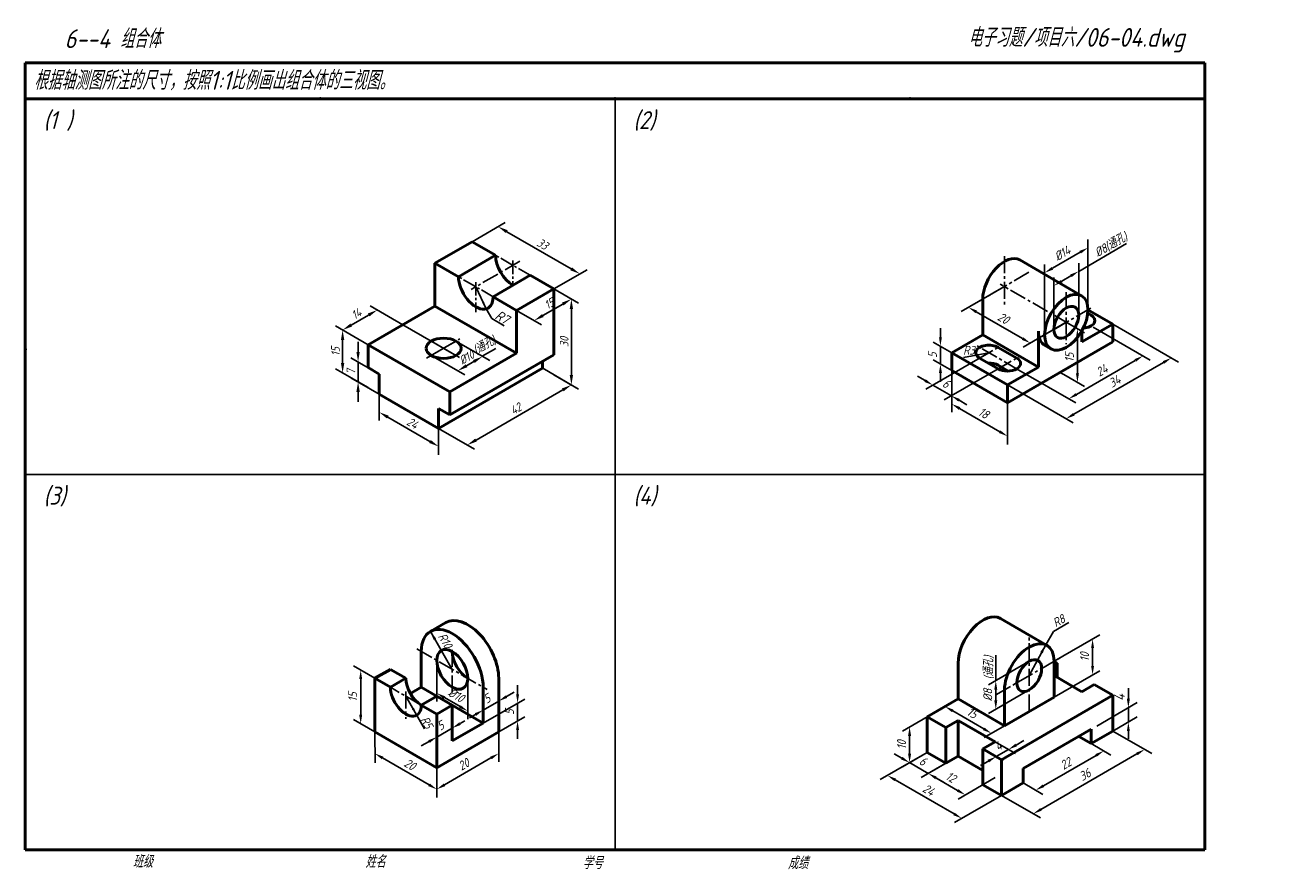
# Model space of a CAD drawing. Header units: millimetres. Extents: x 79 to 433, y 66 to 303.
import ezdxf

# ---------------------------------------------------------------- set-up
doc = ezdxf.new("R2010")
doc.units = ezdxf.units.MM
doc.header["$LTSCALE"] = 0.5
doc.linetypes.add('CENTER2', pattern=[28.575, 19.05, -3.175, 3.175, -3.175])
doc.layers.add('尺寸层', color=221, linetype='Continuous')
doc.layers.add('细实线层', color=7, linetype='Continuous')
for name, color, linetype, lineweight in [('文字层', 227, 'Continuous', 20), ('点画线层', 3, 'CENTER2', 25), ('粗实线层', 7, 'Continuous', 50)]:
    doc.layers.add(name, color=color, linetype=linetype, lineweight=lineweight)
doc.styles.add('工程字体（斜）', font='gbeitc.shx', dxfattribs={"bigfont": 'gbcbig.shx'})
doc.styles.add('工程斜体', font='gbeitc.shx', dxfattribs={"bigfont": 'gbcbig.shx'})
doc.dimstyles.new('gb35', dxfattribs={"dimtxt": 2.5, "dimasz": 2.5, "dimexe": 2, "dimexo": 0, "dimgap": 1, "dimtad": 1, "dimdsep": 46, "dimtxsty": '工程字体（斜）', "dimcen": 0, "dimadec": 0, "dimazin": 0, "dimtfac": 1, "dimtmove": 0, "dimatfit": 3, "dimfxl": 0, "dimarcsym": 0})

# ---------------------------------------------------------------- blocks, each defined once
blk = doc.blocks.new('*D27')
at = {"layer": 'Defpoints', "color": 0, "ltscale": 0.5}
for p in [(334.9, 212.87), (338.07, 211.04), (338.07, 206.04)]:
    blk.add_point(p, dxfattribs=at)
at = {"layer": '尺寸层', "color": 0, "lineweight": -2, "ltscale": 0.5}
for p, q in [((334.9, 215.37), (334.9, 217.87)), ((338.07, 211.04), (332.9, 214.03)), ((334.9, 207.87), (334.9, 212.87)), ((338.07, 206.04), (332.9, 209.03)), ((334.9, 205.37), (334.9, 202.87))]:
    blk.add_line(p, q, dxfattribs=at)
at = {"layer": '尺寸层', "color": 0, "ltscale": 0.5}
for points in [[(334.49, 215.37), (335.32, 215.37), (334.9, 212.87)], [(334.49, 205.37), (335.32, 205.37), (334.9, 207.87)]]:
    blk.add_solid(points, dxfattribs=at)
at = {"layer": '尺寸层', "color": 0, "ltscale": 0.5, "insert": (332.65, 210.37), "char_height": 2.5, "attachment_point": 5, "rotation": 90, "style": '工程字体（斜）'}
blk.add_mtext('5', dxfattribs=at)
blk = doc.blocks.new('*D28')
at = {"layer": 'Defpoints', "color": 0, "ltscale": 0.5}
for p in [(338.07, 206.04), (353.66, 197.04), (353.66, 187.71)]:
    blk.add_point(p, dxfattribs=at)
at = {"layer": '尺寸层', "color": 0, "lineweight": -2, "ltscale": 0.5}
for p, q in [((338.07, 206.04), (338.07, 194.4)), ((340.24, 195.46), (351.5, 188.96)), ((353.66, 197.04), (353.66, 185.4))]:
    blk.add_line(p, q, dxfattribs=at)
at = {"layer": '尺寸层', "color": 0, "ltscale": 0.5}
for points in [[(340.45, 195.82), (340.03, 195.1), (338.07, 196.71)], [(351.7, 189.32), (351.29, 188.6), (353.66, 187.71)]]:
    blk.add_solid(points, dxfattribs=at)
at = {"layer": '尺寸层', "color": 0, "ltscale": 0.5, "insert": (346.99, 194.16), "char_height": 2.5, "attachment_point": 5, "rotation": 330, "style": '工程字体（斜）'}
blk.add_mtext('18', dxfattribs=at)
blk = doc.blocks.new('*D29')
at = {"layer": 'Defpoints', "color": 0, "ltscale": 0.5}
for p in [(377.63, 218.2), (391.58, 210.15), (356.85, 206.2)]:
    blk.add_point(p, dxfattribs=at)
at = {"layer": '尺寸层', "color": 0, "lineweight": -2, "ltscale": 0.5}
for p, q in [((377.63, 218.2), (393.58, 208.99)), ((372.96, 199.4), (389.41, 208.9)), ((356.85, 206.2), (372.79, 196.99))]:
    blk.add_line(p, q, dxfattribs=at)
at = {"layer": '尺寸层', "color": 0, "ltscale": 0.5}
for points in [[(389.21, 209.26), (389.62, 208.54), (391.58, 210.15)], [(372.75, 199.76), (373.17, 199.04), (370.79, 198.15)]]:
    blk.add_solid(points, dxfattribs=at)
at = {"layer": '尺寸层', "color": 0, "ltscale": 0.5, "insert": (380.06, 206.1), "char_height": 2.5, "attachment_point": 5, "rotation": 30, "style": '工程字体（斜）'}
blk.add_mtext('24', dxfattribs=at)
blk = doc.blocks.new('*D30')
at = {"layer": 'Defpoints', "color": 0, "ltscale": 0.5}
for p in [(383.11, 219.04), (399.49, 209.58), (353.66, 202.04)]:
    blk.add_point(p, dxfattribs=at)
at = {"layer": '尺寸层', "color": 0, "lineweight": -2, "ltscale": 0.5}
for p, q in [((383.11, 219.04), (401.49, 208.43)), ((372.21, 193.83), (397.33, 208.33)), ((353.66, 202.04), (372.05, 191.43))]:
    blk.add_line(p, q, dxfattribs=at)
at = {"layer": '尺寸层', "color": 0, "ltscale": 0.5}
for points in [[(397.12, 208.69), (397.53, 207.97), (399.49, 209.58)], [(372, 194.19), (372.42, 193.47), (370.05, 192.58)]]:
    blk.add_solid(points, dxfattribs=at)
at = {"layer": '尺寸层', "color": 0, "ltscale": 0.5, "insert": (383.64, 203.03), "char_height": 2.5, "attachment_point": 5, "rotation": 30, "style": '工程字体（斜）'}
blk.add_mtext('34', dxfattribs=at)
blk = doc.blocks.new('*D31')
at = {"layer": 'Defpoints', "color": 0, "ltscale": 0.5}
for p in [(370.12, 219.54), (370.12, 204.54), (373.22, 202.75)]:
    blk.add_point(p, dxfattribs=at)
at = {"layer": '尺寸层', "color": 0, "lineweight": -2, "ltscale": 0.5}
for p, q in [((370.12, 219.54), (375.22, 216.59)), ((373.22, 215.25), (373.22, 205.25)), ((370.12, 204.54), (375.22, 201.59))]:
    blk.add_line(p, q, dxfattribs=at)
at = {"layer": '尺寸层', "color": 0, "ltscale": 0.5}
for points in [[(372.81, 215.25), (373.64, 215.25), (373.22, 217.75)], [(372.81, 205.25), (373.64, 205.25), (373.22, 202.75)]]:
    blk.add_solid(points, dxfattribs=at)
at = {"layer": '尺寸层', "color": 0, "ltscale": 0.5, "insert": (370.97, 209.73), "char_height": 2.5, "attachment_point": 5, "rotation": 90, "style": '工程字体（斜）'}
blk.add_mtext('15', dxfattribs=at)
blk = doc.blocks.new('*D18')
at = {"layer": 'Defpoints', "color": 0, "ltscale": 0.5}
for p in [(376.18, 240.38), (376.18, 223.04), (364.05, 216.04)]:
    blk.add_point(p, dxfattribs=at)
at = {"layer": '尺寸层', "color": 0, "lineweight": -2, "ltscale": 0.5}
for p, q in [((376.18, 223.04), (376.18, 242.69)), ((366.22, 234.63), (374.01, 239.13)), ((364.05, 216.04), (364.05, 235.69))]:
    blk.add_line(p, q, dxfattribs=at)
at = {"layer": '尺寸层', "color": 0, "ltscale": 0.5}
for points in [[(373.8, 239.5), (374.22, 238.77), (376.18, 240.38)], [(366.01, 235), (366.43, 234.27), (364.05, 233.38)]]:
    blk.add_solid(points, dxfattribs=at)
at = {"layer": '尺寸层', "color": 0, "ltscale": 0.5, "insert": (368.99, 238.83), "char_height": 2.5, "attachment_point": 5, "rotation": 30, "style": '工程字体（斜）'}
blk.add_mtext('%%C14', dxfattribs=at)
blk = doc.blocks.new('*D32')
at = {"layer": 'Defpoints', "color": 0, "ltscale": 0.5}
for p in [(352.79, 229.54), (370.12, 219.54), (360.05, 213.73)]:
    blk.add_point(p, dxfattribs=at)
at = {"layer": '尺寸层', "color": 0, "lineweight": -2, "ltscale": 0.5}
for p, q in [((352.79, 229.54), (340.73, 222.58)), ((344.9, 222.48), (357.89, 214.98)), ((370.12, 219.54), (358.05, 212.58))]:
    blk.add_line(p, q, dxfattribs=at)
at = {"layer": '尺寸层', "color": 0, "ltscale": 0.5}
for points in [[(345.11, 222.84), (344.69, 222.12), (342.73, 223.73)], [(358.1, 215.34), (357.68, 214.62), (360.05, 213.73)]]:
    blk.add_solid(points, dxfattribs=at)
at = {"layer": '尺寸层', "color": 0, "ltscale": 0.5, "insert": (352.52, 220.68), "char_height": 2.5, "attachment_point": 5, "rotation": 330, "style": '工程字体（斜）'}
blk.add_mtext('20', dxfattribs=at)
blk = doc.blocks.new('*D33')
at = {"layer": 'Defpoints', "color": 0, "ltscale": 0.5}
for p in [(348.46, 211.04), (353.66, 208.04), (337.98, 198.98)]:
    blk.add_point(p, dxfattribs=at)
at = {"layer": '尺寸层', "color": 0, "lineweight": -2, "ltscale": 0.5}
for p, q in [((348.46, 211.04), (330.78, 200.83)), ((353.66, 208.04), (335.98, 197.83)), ((330.61, 203.23), (328.45, 204.48)), ((332.78, 201.98), (337.98, 198.98)), ((340.14, 197.73), (342.31, 196.48))]:
    blk.add_line(p, q, dxfattribs=at)
at = {"layer": '尺寸层', "color": 0, "ltscale": 0.5}
for points in [[(330.82, 203.6), (330.41, 202.87), (332.78, 201.98)], [(340.35, 198.1), (339.93, 197.37), (337.98, 198.98)]]:
    blk.add_solid(points, dxfattribs=at)
at = {"layer": '尺寸层', "color": 0, "ltscale": 0.5, "insert": (336.5, 202.43), "char_height": 2.5, "attachment_point": 5, "rotation": 330, "style": '工程字体（斜）'}
blk.add_mtext('6', dxfattribs=at)
blk = doc.blocks.new('*D34')
at = {"layer": 'Defpoints', "color": 0, "ltscale": 0.5}
for p in [(211.33, 105.02), (211.33, 99), (194.01, 95.02)]:
    blk.add_point(p, dxfattribs=at)
at = {"layer": '尺寸层', "color": 0, "lineweight": -2, "ltscale": 0.5}
for p, q in [((211.33, 105.02), (211.33, 96.69)), ((196.18, 90.25), (209.17, 97.75)), ((194.01, 95.02), (194.01, 86.69))]:
    blk.add_line(p, q, dxfattribs=at)
at = {"layer": '尺寸层', "color": 0, "ltscale": 0.5}
for points in [[(208.96, 98.11), (209.38, 97.39), (211.33, 99)], [(195.97, 90.61), (196.39, 89.89), (194.01, 89)]]:
    blk.add_solid(points, dxfattribs=at)
at = {"layer": '尺寸层', "color": 0, "ltscale": 0.5, "insert": (201.55, 95.95), "char_height": 2.5, "attachment_point": 5, "rotation": 30, "style": '工程字体（斜）'}
blk.add_mtext('20', dxfattribs=at)
blk = doc.blocks.new('*D35')
at = {"layer": 'Defpoints', "color": 0, "ltscale": 0.5}
for p in [(211.33, 110.02), (216.61, 113.07), (211.33, 105.02)]:
    blk.add_point(p, dxfattribs=at)
at = {"layer": '尺寸层', "color": 0, "lineweight": -2, "ltscale": 0.5}
for p, q in [((216.61, 115.57), (216.61, 118.07)), ((211.33, 110.02), (218.61, 114.22)), ((216.61, 108.07), (216.61, 113.07)), ((211.33, 105.02), (218.61, 109.22)), ((216.61, 105.57), (216.61, 103.07))]:
    blk.add_line(p, q, dxfattribs=at)
at = {"layer": '尺寸层', "color": 0, "ltscale": 0.5}
for points in [[(216.2, 115.57), (217.03, 115.57), (216.61, 113.07)], [(216.2, 105.57), (217.03, 105.57), (216.61, 108.07)]]:
    blk.add_solid(points, dxfattribs=at)
at = {"layer": '尺寸层', "color": 0, "ltscale": 0.5, "insert": (214.36, 110.57), "char_height": 2.5, "attachment_point": 5, "rotation": 90, "style": '工程字体（斜）'}
blk.add_mtext('5', dxfattribs=at)
blk = doc.blocks.new('*D36')
at = {"layer": 'Defpoints', "color": 0, "ltscale": 0.5}
for p in [(176.69, 120.02), (172.73, 107.31), (176.69, 105.02)]:
    blk.add_point(p, dxfattribs=at)
at = {"layer": '尺寸层', "color": 0, "lineweight": -2, "ltscale": 0.5}
for p, q in [((176.69, 120.02), (170.73, 123.47)), ((172.73, 119.81), (172.73, 109.81)), ((176.69, 105.02), (170.73, 108.47))]:
    blk.add_line(p, q, dxfattribs=at)
at = {"layer": '尺寸层', "color": 0, "ltscale": 0.5}
for points in [[(172.31, 119.81), (173.14, 119.81), (172.73, 122.31)], [(172.31, 109.81), (173.14, 109.81), (172.73, 107.31)]]:
    blk.add_solid(points, dxfattribs=at)
at = {"layer": '尺寸层', "color": 0, "ltscale": 0.5, "insert": (170.48, 114.81), "char_height": 2.5, "attachment_point": 5, "rotation": 90, "style": '工程字体（斜）'}
blk.add_mtext('15', dxfattribs=at)
blk = doc.blocks.new('*D37')
at = {"layer": 'Defpoints', "color": 0, "ltscale": 0.5}
for p in [(331.18, 99.27), (336.37, 96.27), (331.47, 93.44)]:
    blk.add_point(p, dxfattribs=at)
at = {"layer": '尺寸层', "color": 0, "lineweight": -2, "ltscale": 0.5}
for p, q in [((331.18, 99.27), (324.27, 95.28)), ((324.11, 97.69), (321.94, 98.94)), ((326.27, 96.44), (331.47, 93.44)), ((336.37, 96.27), (329.47, 92.28)), ((333.64, 92.19), (335.8, 90.94))]:
    blk.add_line(p, q, dxfattribs=at)
at = {"layer": '尺寸层', "color": 0, "ltscale": 0.5}
for points in [[(324.32, 98.05), (323.9, 97.32), (326.27, 96.44)], [(333.84, 92.55), (333.43, 91.82), (331.47, 93.44)]]:
    blk.add_solid(points, dxfattribs=at)
at = {"layer": '尺寸层', "color": 0, "ltscale": 0.5, "insert": (330, 96.88), "char_height": 2.5, "attachment_point": 5, "rotation": 330, "style": '工程字体（斜）'}
blk.add_mtext('6', dxfattribs=at)
blk = doc.blocks.new('*D38')
at = {"layer": 'Defpoints', "color": 0, "ltscale": 0.5}
for p in [(339.84, 98.27), (350.23, 92.27), (341.86, 87.44)]:
    blk.add_point(p, dxfattribs=at)
at = {"layer": '尺寸层', "color": 0, "lineweight": -2, "ltscale": 0.5}
for p, q in [((339.84, 98.27), (329.47, 92.28)), ((333.64, 92.19), (339.7, 88.69)), ((350.23, 92.27), (339.86, 86.28))]:
    blk.add_line(p, q, dxfattribs=at)
at = {"layer": '尺寸层', "color": 0, "ltscale": 0.5}
for points in [[(333.84, 92.55), (333.43, 91.82), (331.47, 93.44)], [(339.91, 89.05), (339.49, 88.32), (341.86, 87.44)]]:
    blk.add_solid(points, dxfattribs=at)
at = {"layer": '尺寸层', "color": 0, "ltscale": 0.5, "insert": (337.79, 92.38), "char_height": 2.5, "attachment_point": 5, "rotation": 330, "style": '工程字体（斜）'}
blk.add_mtext('12', dxfattribs=at)
blk = doc.blocks.new('*D39')
at = {"layer": 'Defpoints', "color": 0, "ltscale": 0.5}
for p in [(331.18, 99.27), (351.96, 87.27), (340.87, 80.86)]:
    blk.add_point(p, dxfattribs=at)
at = {"layer": '尺寸层', "color": 0, "lineweight": -2, "ltscale": 0.5}
for p, q in [((331.18, 99.27), (318.08, 91.71)), ((322.25, 91.61), (338.7, 82.11)), ((351.96, 87.27), (338.87, 79.71))]:
    blk.add_line(p, q, dxfattribs=at)
at = {"layer": '尺寸层', "color": 0, "ltscale": 0.5}
for points in [[(322.46, 91.97), (322.04, 91.25), (320.08, 92.86)], [(338.91, 82.47), (338.5, 81.75), (340.87, 80.86)]]:
    blk.add_solid(points, dxfattribs=at)
at = {"layer": '尺寸层', "color": 0, "ltscale": 0.5, "insert": (331.6, 88.81), "char_height": 2.5, "attachment_point": 5, "rotation": 330, "style": '工程字体（斜）'}
blk.add_mtext('24', dxfattribs=at)
blk = doc.blocks.new('*D40')
at = {"layer": 'Defpoints', "color": 0, "ltscale": 0.5}
for p in [(377.08, 101.77), (380.61, 99.73), (358.02, 90.77)]:
    blk.add_point(p, dxfattribs=at)
at = {"layer": '尺寸层', "color": 0, "lineweight": -2, "ltscale": 0.5}
for p, q in [((377.08, 101.77), (382.61, 98.57)), ((363.72, 89.98), (378.44, 98.48)), ((358.02, 90.77), (363.56, 87.57))]:
    blk.add_line(p, q, dxfattribs=at)
at = {"layer": '尺寸层', "color": 0, "ltscale": 0.5}
for points in [[(378.24, 98.84), (378.65, 98.11), (380.61, 99.73)], [(363.51, 90.34), (363.93, 89.61), (361.56, 88.73)]]:
    blk.add_solid(points, dxfattribs=at)
at = {"layer": '尺寸层', "color": 0, "ltscale": 0.5, "insert": (369.96, 96.17), "char_height": 2.5, "attachment_point": 5, "rotation": 30, "style": '工程字体（斜）'}
blk.add_mtext('22', dxfattribs=at)
blk = doc.blocks.new('*D41')
at = {"layer": 'Defpoints', "color": 0, "ltscale": 0.5}
for p in [(383.14, 105.27), (392.04, 100.13), (351.96, 87.27)]:
    blk.add_point(p, dxfattribs=at)
at = {"layer": '尺寸层', "color": 0, "lineweight": -2, "ltscale": 0.5}
for p, q in [((383.14, 105.27), (394.04, 98.97)), ((363.02, 83.38), (389.87, 98.88)), ((351.96, 87.27), (362.86, 80.97))]:
    blk.add_line(p, q, dxfattribs=at)
at = {"layer": '尺寸层', "color": 0, "ltscale": 0.5}
for points in [[(389.66, 99.24), (390.08, 98.52), (392.04, 100.13)], [(362.82, 83.74), (363.23, 83.02), (360.86, 82.13)]]:
    blk.add_solid(points, dxfattribs=at)
at = {"layer": '尺寸层', "color": 0, "ltscale": 0.5, "insert": (375.32, 93.08), "char_height": 2.5, "attachment_point": 5, "rotation": 30, "style": '工程字体（斜）'}
blk.add_mtext('36', dxfattribs=at)
blk = doc.blocks.new('*D42')
at = {"layer": 'Defpoints', "color": 0, "ltscale": 0.5}
for p in [(377.47, 130.99), (366.68, 124.77), (366.68, 114.77)]:
    blk.add_point(p, dxfattribs=at)
at = {"layer": '尺寸层', "color": 0, "lineweight": -2, "ltscale": 0.5}
for p, q in [((366.68, 124.77), (379.47, 132.15)), ((377.47, 123.49), (377.47, 128.49)), ((366.68, 114.77), (379.47, 122.15))]:
    blk.add_line(p, q, dxfattribs=at)
at = {"layer": '尺寸层', "color": 0, "ltscale": 0.5}
for points in [[(377.05, 128.49), (377.88, 128.49), (377.47, 130.99)], [(377.05, 123.49), (377.88, 123.49), (377.47, 120.99)]]:
    blk.add_solid(points, dxfattribs=at)
at = {"layer": '尺寸层', "color": 0, "ltscale": 0.5, "insert": (375.22, 125.99), "char_height": 2.5, "attachment_point": 5, "rotation": 90, "style": '工程字体（斜）'}
blk.add_mtext('10', dxfattribs=at)
blk = doc.blocks.new('*D43')
at = {"layer": 'Defpoints', "color": 0, "ltscale": 0.5}
for p in [(359.76, 124.77), (350.38, 119.35), (359.76, 116.77)]:
    blk.add_point(p, dxfattribs=at)
at = {"layer": '尺寸层', "color": 0, "lineweight": -2, "ltscale": 0.5}
for p, q in [((359.76, 124.77), (348.38, 118.2)), ((350.38, 113.85), (350.38, 116.85)), ((359.76, 116.77), (348.38, 110.2))]:
    blk.add_line(p, q, dxfattribs=at)
at = {"layer": '尺寸层', "color": 0, "ltscale": 0.5}
for points in [[(349.97, 116.85), (350.8, 116.85), (350.38, 119.35)], [(349.97, 113.85), (350.8, 113.85), (350.38, 111.35)]]:
    blk.add_solid(points, dxfattribs=at)
at = {"layer": '尺寸层', "color": 0, "ltscale": 0.5, "insert": (348.13, 115.35), "char_height": 2.5, "attachment_point": 5, "rotation": 90, "style": '工程字体（斜）'}
blk.add_mtext('%%C8', dxfattribs=at)
blk = doc.blocks.new('*D19')
at = {"layer": 'Defpoints', "color": 0, "ltscale": 0.5}
for p in [(326.27, 106.43), (331.18, 109.27), (331.18, 99.27)]:
    blk.add_point(p, dxfattribs=at)
at = {"layer": '尺寸层', "color": 0, "lineweight": -2, "ltscale": 0.5}
for p, q in [((331.18, 109.27), (324.27, 105.28)), ((326.27, 98.93), (326.27, 103.93)), ((331.18, 99.27), (324.27, 95.28))]:
    blk.add_line(p, q, dxfattribs=at)
at = {"layer": '尺寸层', "color": 0, "ltscale": 0.5}
for points in [[(325.85, 103.93), (326.69, 103.93), (326.27, 106.43)], [(325.85, 98.93), (326.69, 98.93), (326.27, 96.43)]]:
    blk.add_solid(points, dxfattribs=at)
at = {"layer": '尺寸层', "color": 0, "ltscale": 0.5, "insert": (324.02, 101.43), "char_height": 2.5, "attachment_point": 5, "rotation": 90, "style": '工程字体（斜）'}
blk.add_mtext('10', dxfattribs=at)
blk = doc.blocks.new('*D44')
at = {"layer": 'Defpoints', "color": 0, "ltscale": 0.5}
for p in [(339.84, 114.27), (352.83, 106.77), (349.16, 104.65)]:
    blk.add_point(p, dxfattribs=at)
at = {"layer": '尺寸层', "color": 0, "lineweight": -2, "ltscale": 0.5}
for p, q in [((339.84, 114.27), (334.17, 110.99)), ((338.34, 110.9), (347, 105.9)), ((352.83, 106.77), (347.16, 103.49))]:
    blk.add_line(p, q, dxfattribs=at)
at = {"layer": '尺寸层', "color": 0, "ltscale": 0.5}
for points in [[(338.54, 111.26), (338.13, 110.54), (336.17, 112.15)], [(347.2, 106.26), (346.79, 105.54), (349.16, 104.65)]]:
    blk.add_solid(points, dxfattribs=at)
at = {"layer": '尺寸层', "color": 0, "ltscale": 0.5, "insert": (343.79, 110.35), "char_height": 2.5, "attachment_point": 5, "rotation": 330, "style": '工程字体（斜）'}
blk.add_mtext('15', dxfattribs=at)
blk = doc.blocks.new('*D45')
at = {"layer": 'Defpoints', "color": 0, "ltscale": 0.5}
for p in [(346.77, 100.27), (350.23, 102.27), (353.94, 100.12)]:
    blk.add_point(p, dxfattribs=at)
at = {"layer": '尺寸层', "color": 0, "lineweight": -2, "ltscale": 0.5}
for p, q in [((346.77, 100.27), (352.47, 96.97)), ((350.23, 102.27), (355.94, 98.97)), ((350.47, 98.12), (353.94, 100.12)), ((356.1, 101.37), (358.27, 102.62)), ((348.31, 96.87), (346.14, 95.62))]:
    blk.add_line(p, q, dxfattribs=at)
at = {"layer": '尺寸层', "color": 0, "ltscale": 0.5}
for points in [[(355.89, 101.74), (356.31, 101.01), (353.94, 100.12)], [(348.1, 97.24), (348.52, 96.51), (350.47, 98.12)]]:
    blk.add_solid(points, dxfattribs=at)
at = {"layer": '尺寸层', "color": 0, "ltscale": 0.5, "insert": (351.08, 101.07), "char_height": 2.5, "attachment_point": 5, "rotation": 30, "style": '工程字体（斜）'}
blk.add_mtext('4', dxfattribs=at)
blk = doc.blocks.new('*D20')
at = {"layer": 'Defpoints', "color": 0, "ltscale": 0.5}
for p in [(222.9, 210.83), (232.94, 205.03), (186.52, 189.83)]:
    blk.add_point(p, dxfattribs=at)
at = {"layer": '尺寸层', "color": 0, "lineweight": -2, "ltscale": 0.5}
for p, q in [((222.9, 210.83), (235.44, 203.58)), ((199.6, 185.78), (229.91, 203.28)), ((186.52, 189.83), (199.06, 182.58))]:
    blk.add_line(p, q, dxfattribs=at)
at = {"layer": '尺寸层', "color": 0, "ltscale": 0.5}
for points in [[(229.61, 203.78), (230.2, 202.77), (232.94, 205.03)], [(199.3, 186.28), (199.89, 185.27), (196.56, 184.03)]]:
    blk.add_solid(points, dxfattribs=at)
at = {"layer": '尺寸层', "color": 0, "ltscale": 0.5, "insert": (213.5, 196.69), "char_height": 3, "attachment_point": 5, "rotation": 30, "style": '工程字体（斜）'}
blk.add_mtext('42', dxfattribs=at)
blk = doc.blocks.new('*D21')
at = {"layer": 'Defpoints', "color": 0, "ltscale": 0.5}
for p in [(226.79, 238.58), (226.79, 208.58), (232.94, 205.03)]:
    blk.add_point(p, dxfattribs=at)
at = {"layer": '尺寸层', "color": 0, "lineweight": -2, "ltscale": 0.5}
for p, q in [((226.79, 238.58), (235.44, 233.58)), ((232.94, 231.53), (232.94, 208.53)), ((226.79, 208.58), (235.44, 203.58))]:
    blk.add_line(p, q, dxfattribs=at)
at = {"layer": '尺寸层', "color": 0, "ltscale": 0.5}
for points in [[(232.35, 231.53), (233.52, 231.53), (232.94, 235.03)], [(232.35, 208.53), (233.52, 208.53), (232.94, 205.03)]]:
    blk.add_solid(points, dxfattribs=at)
at = {"layer": '尺寸层', "color": 0, "ltscale": 0.5, "insert": (230.44, 220.03), "char_height": 3, "attachment_point": 5, "rotation": 90, "style": '工程字体（斜）'}
blk.add_mtext('30', dxfattribs=at)
blk = doc.blocks.new('*D22')
at = {"layer": 'Defpoints', "color": 0, "ltscale": 0.5}
for p in [(207.32, 260.33), (198.21, 255.08), (226.79, 238.58)]:
    blk.add_point(p, dxfattribs=at)
at = {"layer": '尺寸层', "color": 0, "lineweight": -2, "ltscale": 0.5}
for p, q in [((198.21, 255.08), (209.82, 261.78)), ((232.87, 245.58), (210.35, 258.58)), ((226.79, 238.58), (238.4, 245.28))]:
    blk.add_line(p, q, dxfattribs=at)
at = {"layer": '尺寸层', "color": 0, "ltscale": 0.5}
for points in [[(210.65, 259.09), (210.06, 258.08), (207.32, 260.33)], [(233.16, 246.09), (232.58, 245.08), (235.9, 243.83)]]:
    blk.add_solid(points, dxfattribs=at)
at = {"layer": '尺寸层', "color": 0, "ltscale": 0.5, "insert": (222.86, 254.25), "char_height": 3, "attachment_point": 5, "rotation": 330, "style": '工程字体（斜）'}
blk.add_mtext('33', dxfattribs=at)
blk = doc.blocks.new('*D23')
at = {"layer": 'Defpoints', "color": 0, "ltscale": 0.5}
for p in [(165.07, 231.21), (173.97, 226.08), (161.84, 219.08)]:
    blk.add_point(p, dxfattribs=at)
at = {"layer": '尺寸层', "color": 0, "lineweight": -2, "ltscale": 0.5}
for p, q in [((173.97, 226.08), (162.57, 232.66)), ((155.97, 225.96), (162.04, 229.46)), ((161.84, 219.08), (150.44, 225.66))]:
    blk.add_line(p, q, dxfattribs=at)
at = {"layer": '尺寸层', "color": 0, "ltscale": 0.5}
for points in [[(161.74, 229.97), (162.33, 228.96), (165.07, 231.21)], [(155.68, 226.47), (156.27, 225.46), (152.94, 224.21)]]:
    blk.add_solid(points, dxfattribs=at)
at = {"layer": '尺寸层', "color": 0, "ltscale": 0.5, "insert": (157.76, 229.88), "char_height": 3, "attachment_point": 5, "rotation": 30, "style": '工程字体（斜）'}
blk.add_mtext('14', dxfattribs=at)
blk = doc.blocks.new('*D16')
at = {"layer": 'Defpoints', "color": 0, "ltscale": 0.5}
for p in [(161.84, 219.08), (152.94, 209.21), (161.84, 204.08)]:
    blk.add_point(p, dxfattribs=at)
at = {"layer": '尺寸层', "color": 0, "lineweight": -2, "ltscale": 0.5}
for p, q in [((161.84, 219.08), (150.44, 225.66)), ((152.94, 220.71), (152.94, 212.71)), ((161.84, 204.08), (150.44, 210.66))]:
    blk.add_line(p, q, dxfattribs=at)
at = {"layer": '尺寸层', "color": 0, "ltscale": 0.5}
for points in [[(152.36, 220.71), (153.53, 220.71), (152.94, 224.21)], [(152.36, 212.71), (153.53, 212.71), (152.94, 209.21)]]:
    blk.add_solid(points, dxfattribs=at)
at = {"layer": '尺寸层', "color": 0, "ltscale": 0.5, "insert": (150.44, 216.71), "char_height": 3, "attachment_point": 5, "rotation": 90, "style": '工程字体（斜）'}
blk.add_mtext('15', dxfattribs=at)
blk = doc.blocks.new('*D24')
at = {"layer": 'Defpoints', "color": 0, "ltscale": 0.5}
for p in [(165.74, 208.83), (158.36, 206.09), (165.74, 201.83)]:
    blk.add_point(p, dxfattribs=at)
at = {"layer": '尺寸层', "color": 0, "lineweight": -2, "ltscale": 0.5}
for p, q in [((158.36, 216.59), (158.36, 220.09)), ((165.74, 208.83), (155.86, 214.53)), ((158.36, 213.09), (158.36, 206.09)), ((165.74, 201.83), (155.86, 207.53)), ((158.36, 202.59), (158.36, 199.09))]:
    blk.add_line(p, q, dxfattribs=at)
at = {"layer": '尺寸层', "color": 0, "ltscale": 0.5}
for points in [[(157.77, 216.59), (158.94, 216.59), (158.36, 213.09)], [(157.77, 202.59), (158.94, 202.59), (158.36, 206.09)]]:
    blk.add_solid(points, dxfattribs=at)
at = {"layer": '尺寸层', "color": 0, "ltscale": 0.5, "insert": (155.86, 209.59), "char_height": 3, "attachment_point": 5, "rotation": 90, "style": '工程字体（斜）'}
blk.add_mtext('7', dxfattribs=at)
blk = doc.blocks.new('*D17')
at = {"layer": 'Defpoints', "color": 0, "ltscale": 0.5}
for p in [(165.74, 201.83), (165.74, 195.51), (186.52, 189.83)]:
    blk.add_point(p, dxfattribs=at)
at = {"layer": '尺寸层', "color": 0, "lineweight": -2, "ltscale": 0.5}
for p, q in [((165.74, 201.83), (165.74, 192.63)), ((183.49, 185.26), (168.77, 193.76)), ((186.52, 189.83), (186.52, 180.63))]:
    blk.add_line(p, q, dxfattribs=at)
at = {"layer": '尺寸层', "color": 0, "ltscale": 0.5}
for points in [[(169.06, 194.27), (168.48, 193.26), (165.74, 195.51)], [(183.78, 185.77), (183.2, 184.76), (186.52, 183.51)]]:
    blk.add_solid(points, dxfattribs=at)
at = {"layer": '尺寸层', "color": 0, "ltscale": 0.5, "insert": (177.38, 191.68), "char_height": 3, "attachment_point": 5, "rotation": 330, "style": '工程字体（斜）'}
blk.add_mtext('24', dxfattribs=at)
blk = doc.blocks.new('*D25')
at = {"layer": 'Defpoints', "color": 0, "ltscale": 0.5}
for p in [(226.79, 238.58), (232.94, 235.03), (213.8, 231.08)]:
    blk.add_point(p, dxfattribs=at)
at = {"layer": '尺寸层', "color": 0, "lineweight": -2, "ltscale": 0.5}
for p, q in [((226.79, 238.58), (235.44, 233.58)), ((213.8, 231.08), (222.45, 226.08)), ((222.98, 229.28), (229.91, 233.28))]:
    blk.add_line(p, q, dxfattribs=at)
at = {"layer": '尺寸层', "color": 0, "ltscale": 0.5}
for points in [[(229.61, 233.78), (230.2, 232.77), (232.94, 235.03)], [(222.69, 229.78), (223.27, 228.77), (219.95, 227.53)]]:
    blk.add_solid(points, dxfattribs=at)
at = {"layer": '尺寸层', "color": 0, "ltscale": 0.5, "insert": (225.19, 233.44), "char_height": 3, "attachment_point": 5, "rotation": 30, "style": '工程字体（斜）'}
blk.add_mtext('15', dxfattribs=at)
blk = doc.blocks.new('*D26')
at = {"layer": 'Defpoints', "color": 0, "ltscale": 0.5}
for p in [(192.59, 220.33), (183.93, 215.33), (201.87, 214.96)]:
    blk.add_point(p, dxfattribs=at)
at = {"layer": '尺寸层', "color": 0, "lineweight": -2, "ltscale": 0.5}
for p, q in [((192.59, 220.33), (204.37, 213.52)), ((183.93, 215.33), (195.71, 208.52)), ((196.24, 211.71), (198.84, 213.21))]:
    blk.add_line(p, q, dxfattribs=at)
at = {"layer": '尺寸层', "color": 0, "ltscale": 0.5}
for points in [[(198.55, 213.72), (199.13, 212.71), (201.87, 214.96)], [(195.95, 212.22), (196.53, 211.21), (193.21, 209.96)]]:
    blk.add_solid(points, dxfattribs=at)
at = {"layer": '尺寸层', "color": 0, "ltscale": 0.5, "insert": (196.29, 214.63), "char_height": 3, "attachment_point": 5, "rotation": 30, "style": '工程字体（斜）'}
blk.add_mtext('%%C10', dxfattribs=at)
blk = doc.blocks.new('kkk')
at = {"layer": '尺寸层', "color": 7, "ltscale": 0.5}
for p, q in [((37.266, 31.286), (39.231, 27.881)), ((39.231, 27.881), (43.561, 25.381))]:
    blk.add_line(p, q, dxfattribs=at)
at = {"layer": '点画线层', "color": 7, "ltscale": 0.5}
for p, q in [((52.681, 42.986), (40.557, 49.986)), ((46.619, 48.142), (46.619, 39.486)), ((39.691, 35.486), (27.566, 42.486)), ((33.628, 40.642), (33.628, 30.146)), ((16.411, 14.046), (28.179, 20.84)), ((16.621, 20.805), (27.906, 14.29))]:
    blk.add_line(p, q, dxfattribs=at)
at = {"layer": '粗实线层', "color": 7, "ltscale": 0.5}
for p, q in [((32.329, 54.736), (19.339, 47.236)), ((40.557, 49.986), (32.329, 54.736)), ((27.566, 42.486), (40.557, 49.986)), ((19.339, 47.236), (19.339, 32.236)), ((27.566, 42.486), (19.339, 47.236)), ((39.691, 35.486), (52.681, 42.986)), ((60.908, 38.236), (52.681, 42.986)), ((47.918, 30.736), (39.691, 35.486)), ((60.908, 38.236), (47.918, 30.736)), ((60.908, 15.236), (60.908, 38.236)), ((-4.044, 18.736), (19.339, 32.236)), ((19.339, 32.236), (47.918, 15.736)), ((47.918, 30.736), (47.918, 15.736)), ((-4.044, 18.736), (-4.044, 10.736)), ((24.535, 2.236), (-4.044, 18.736)), ((24.535, 2.236), (47.918, 15.736)), ((24.535, -5.764), (60.908, 15.236)), ((-4.044, 10.736), (-0.147, 8.486)), ((20.638, -10.514), (57.011, 10.486)), ((57.011, 10.486), (57.011, 12.986)), ((-0.147, 8.486), (-0.147, 1.486)), ((-0.147, 1.486), (20.638, -10.514)), ((24.535, -5.764), (24.535, 2.236)), ((20.638, -10.514), (20.638, -3.514)), ((20.638, -3.514), (24.535, -5.764))]:
    blk.add_line(p, q, dxfattribs=at)
for centre, end_param in [((46.619, 46.486), 5.4977871), ((33.628, 38.986), 7.0685835)]:
    blk.add_ellipse(centre, major_axis=(4.287, -7.425), ratio=0.5773503, start_param=3.9269908, end_param=end_param, dxfattribs=at)
blk.add_ellipse((22.37, 17.486), major_axis=(-6.124, 0), ratio=0.5773503, dxfattribs=at)
at = {"layer": '尺寸层', "color": 7, "ltscale": 0.5, "insert": (41.752, 30.973), "char_height": 3.5, "width": 7.79091, "attachment_point": 1, "rotation": 330, "style": '工程斜体'}
blk.add_mtext('R7', dxfattribs=at)
at = {"layer": '尺寸层', "color": 7, "ltscale": 0.5}
for p1, p2, distance, picture, middle in [((60.908, 38.236), (32.329, 54.736), -9.107, '*D22', (56.976, 53.909)), ((47.918, 30.736), (60.908, 38.236), -6.144, '*D25', (59.307, 33.104)), ((60.908, 38.236), (60.908, 8.236), 6.144, '*D21', (64.552, 19.689)), ((-4.044, 18.736), (8.081, 25.736), 8.899, '*D23', (-8.13, 29.539)), ((-4.044, 18.736), (-4.044, 3.736), -8.899, '*D16', (-15.443, 16.374)), ((-0.147, 8.486), (-0.147, 1.486), -7.381, '*D24', (-10.028, 9.247)), ((20.638, -10.514), (57.011, 10.486), -10.041, '*D20', (47.615, -3.646)), ((20.638, -10.514), (-0.147, 1.486), 5.465, '*D17', (11.496, -8.66))]:
    dim = blk.add_aligned_dim(p1=p1, p2=p2, distance=distance, dimstyle='gb35', dxfattribs=at)
    dim.commit()
    dim.dimension.update_dxf_attribs({"geometry": picture, "text_midpoint": middle, "insert": (-165.886, -200.34)})
dim = blk.add_aligned_dim(p1=(18.04, 14.986), p2=(26.7, 19.986), distance=-9.285, text='%%C10', dimstyle='gb35', dxfattribs=at)
dim.commit()
dim.dimension.update_dxf_attribs({"geometry": '*D26', "text_midpoint": (30.405, 14.29), "insert": (-165.886, -200.34)})
blk.add_leader([(37.266, 31.286), (33.628, 38.986)], dimstyle='gb35', override={"dimgap": 1, "dimtad": 0}, dxfattribs=at)

msp = doc.modelspace()

# ---------------------------------------------------------------- linework, layer by layer
at = {"layer": '尺寸层', "color": 7, "ltscale": 0.5}
for p, q in [((373.579, 221.54), (373.579, 236.098)), ((366.651, 217.54), (366.651, 232.098)), ((368.816, 231.038), (371.414, 232.538)), ((348.464, 211.04), (341.389, 209.728)), ((370.115, 204.54), (368.383, 205.54)), ((366.521, 133.137), (370.851, 135.637)), ((364.363, 129.4), (366.521, 133.137)), ((194.014, 125.023), (194.014, 113.551)), ((202.675, 120.023), (202.675, 108.551)), ((207.005, 117.523), (207.005, 108.839)), ((211.335, 120.023), (211.335, 111.339)), ((387.478, 114.291), (387.478, 117.256)), ((185.354, 115.023), (190.614, 105.912)), ((200.51, 112.111), (196.179, 114.611)), ((207.005, 111.149), (211.335, 113.649)), ((213.5, 114.899), (215.665, 116.149)), ((194.014, 110.023), (194.014, 101.289)), ((198.344, 112.523), (198.344, 103.789)), ((204.84, 109.899), (203.178, 108.939)), ((378.649, 106.673), (389.978, 113.214)), ((387.478, 107.771), (387.478, 111.771)), ((200.51, 107.349), (201.87, 108.134)), ((202.654, 108.587), (202.675, 108.599)), ((383.138, 105.265), (389.978, 109.214)), ((176.694, 105.023), (176.759, 96.419)), ((194.014, 103.599), (198.344, 106.099)), ((387.478, 105.251), (387.478, 103.121)), ((191.849, 102.349), (189.684, 101.099)), ((178.859, 97.747), (191.849, 90.247))]:
    msp.add_line(p, q, dxfattribs=at)
for points in [[(371.206, 232.899), (371.623, 232.177), (373.579, 233.788)], [(368.608, 231.399), (369.024, 230.677), (366.651, 229.788)], [(196.388, 114.972), (195.971, 114.25), (194.014, 115.861)], [(213.292, 115.259), (213.708, 114.538), (211.335, 113.649)], [(387.058, 114.291), (387.898, 114.291), (387.478, 111.771)], [(200.718, 112.472), (200.301, 111.75), (202.675, 110.861)], [(204.631, 110.259), (205.048, 109.538), (207.005, 111.149)], [(200.301, 107.71), (200.718, 106.988), (198.344, 106.099)], [(387.058, 105.251), (387.898, 105.251), (387.478, 107.771)], [(191.641, 102.71), (192.058, 101.988), (194.014, 103.599)], [(179.067, 98.108), (178.651, 97.386), (176.694, 98.997)], [(192.058, 90.608), (191.641, 89.886), (194.014, 88.997)]]:
    msp.add_solid(points, dxfattribs=at)
at = {"layer": '点画线层', "color": 7, "ltscale": 0.5}
for p, q in [((352.795, 238), (352.795, 223.913)), ((217.253, 236.591), (203.651, 228.738)), ((359.674, 233.512), (345.915, 225.568)), ((371.016, 219.02), (351.603, 230.228)), ((370.119, 228.002), (370.119, 213.443)), ((376.999, 223.514), (363.239, 215.57)), ((352.795, 220.031), (352.795, 219.922)), ((356.846, 206.201), (345.178, 212.938)), ((345.435, 209.291), (352.012, 213.089)), ((350.592, 206.268), (357.001, 209.969)), ((359.756, 110.765), (359.756, 131.516)), ((188.458, 128.231), (208.062, 116.913)), ((198.344, 116.088), (198.344, 128.284)), ((350.384, 115.355), (368.785, 125.978)), ((189.684, 112.523), (181.024, 117.523)), ((185.354, 116.322), (185.354, 108.732))]:
    msp.add_line(p, q, dxfattribs=at)
at = {"layer": '粗实线层', "ltscale": 0.5}
for p, q in [((408.909, 292.03), (78.909, 292.03)), ((78.909, 292.03), (78.909, 282.03)), ((408.909, 282.03), (408.909, 292.03)), ((238.878, 282.03), (78.909, 282.03)), ((408.909, 282.03), (238.878, 282.03)), ((78.909, 72.03), (408.909, 72.03))]:
    msp.add_line(p, q, dxfattribs=at)
at = {"layer": '粗实线层', "color": 7, "ltscale": 0.5}
for p, q in [((78.909, 282.03), (78.909, 72.03)), ((408.909, 72.03), (408.909, 282.03)), ((357.081, 236.965), (374.402, 226.965)), ((346.732, 216.04), (346.732, 226.04)), ((383.106, 219.04), (376.177, 223.04)), ((377.043, 221.54), (376.123, 222.072)), ((338.072, 211.04), (346.732, 216.04)), ((362.321, 207.04), (362.321, 217.04)), ((383.106, 219.04), (374.445, 214.04)), ((374.445, 214.04), (374.445, 217.141)), ((383.106, 214.04), (383.106, 219.04)), ((356.259, 209.54), (351.063, 212.54)), ((353.661, 197.04), (383.106, 214.04)), ((363.993, 213.178), (365.826, 212.117)), ((338.072, 206.04), (338.072, 211.04)), ((338.072, 211.04), (353.661, 202.04)), ((351.063, 206.54), (345.866, 209.54)), ((353.661, 197.04), (374.445, 209.04)), ((338.072, 206.04), (353.661, 197.04)), ((353.865, 205.922), (351.063, 207.54)), ((353.661, 202.04), (362.321, 207.04)), ((353.661, 197.04), (353.661, 202.04)), ((196.539, 135.623), (192.221, 133.13)), ((364.363, 129.4), (351.667, 136.749)), ((189.684, 127.523), (189.684, 117.523)), ((339.837, 124.265), (339.837, 114.265)), ((367.55, 124.265), (366.684, 124.765)), ((366.684, 124.765), (366.684, 114.765)), ((366.684, 123.765), (367.55, 124.265)), ((181.024, 122.523), (176.694, 120.023)), ((185.354, 120.023), (181.024, 122.523)), ((374.478, 116.265), (366.684, 120.765)), ((176.694, 105.023), (176.694, 120.023)), ((176.694, 120.023), (181.024, 117.523)), ((181.024, 117.523), (185.354, 120.023)), ((189.684, 117.523), (186.622, 115.755)), ((207.005, 107.523), (189.684, 117.523)), ((207.005, 107.523), (207.005, 117.523)), ((211.335, 120.023), (211.335, 105.023)), ((377.942, 118.265), (374.478, 116.265)), ((383.138, 115.265), (377.942, 118.265)), ((189.684, 112.523), (194.014, 115.023)), ((198.344, 112.523), (194.014, 115.023)), ((339.837, 114.265), (331.177, 109.265)), ((352.828, 106.765), (339.837, 114.265)), ((351.961, 97.265), (383.138, 115.265)), ((352.828, 116.765), (352.828, 106.765)), ((366.684, 114.765), (352.828, 106.765)), ((383.138, 115.265), (383.138, 105.265)), ((189.684, 112.523), (194.014, 110.023)), ((194.014, 110.023), (198.344, 112.523)), ((194.014, 95.023), (194.014, 110.023)), ((198.344, 112.523), (198.344, 102.523)), ((198.344, 102.523), (207.005, 107.523)), ((331.177, 99.265), (331.177, 109.265)), ((331.177, 109.265), (336.373, 106.265)), ((336.373, 106.265), (339.837, 108.265)), ((336.373, 106.265), (336.373, 96.265)), ((339.837, 108.265), (350.229, 102.265)), ((339.837, 98.265), (339.837, 108.265)), ((194.014, 95.023), (176.694, 105.023)), ((194.014, 95.023), (211.335, 105.023)), ((377.076, 105.765), (358.024, 94.765)), ((377.076, 101.765), (377.076, 105.765)), ((383.138, 105.265), (377.076, 101.765)), ((336.373, 96.265), (331.177, 99.265)), ((350.229, 102.265), (346.765, 100.265)), ((346.765, 100.265), (351.961, 97.265)), ((346.765, 90.265), (346.765, 100.265)), ((336.373, 96.265), (339.837, 98.265)), ((339.837, 98.265), (346.765, 94.265)), ((351.961, 97.265), (351.961, 87.265)), ((358.024, 94.765), (358.024, 90.765)), ((351.961, 87.265), (346.765, 90.265)), ((358.024, 90.765), (351.961, 87.265))]:
    msp.add_line(p, q, dxfattribs=at)
at = {"layer": '粗实线层', "color": 7}
for p, q in [((346.732, 216.04), (362.321, 207.04)), ((367.55, 124.265), (367.55, 120.265)), ((377.076, 101.765), (373.612, 103.765))]:
    msp.add_line(p, q, dxfattribs=at)
at = {"layer": '粗实线层', "color": 7, "ltscale": 0.5}
for centre, major_axis, start_param, end_param in [((352.795, 229.54), (-4.287, -7.425), 3.1415843, 5.4977871), ((374.445, 220.04), (-3.674, 0), 1.6852507, 3.9269908), ((368.383, 220.54), (-4.287, -7.425), 5.4977871, 6.3062139), ((348.464, 211.04), (-3.674, 0), 3.9269908, 7.0685835), ((353.661, 208.04), (-3.674, 0), 0.7853982, 3.9269908), ((348.464, 206.04), (-3.674, 0), 3.9269908, 4.7680595), ((202.675, 125.023), (6.124, -10.607), 0.7853982, 3.1435601), ((346.765, 128.265), (-4.899, -8.485), 3.1409478, 5.4977871), ((198.344, 122.523), (6.124, -10.607), 0.7853982, 3.9269908), ((359.756, 120.765), (-4.899, -8.485), 2.3561945, 5.4977871), ((202.675, 125.023), (3.062, -5.303), 3.9269908, 5.4977871), ((185.354, 115.023), (3.062, -5.303), 3.9269908, 7.0685835), ((189.684, 117.523), (3.062, -5.303), 3.9269908, 5.4977871)]:
    msp.add_ellipse(centre, major_axis=major_axis, ratio=0.5773503, start_param=start_param, end_param=end_param, dxfattribs=at)
for centre, major_axis in [((370.115, 219.54), (-4.287, -7.425)), ((370.115, 219.54), (-2.449, -4.243)), ((198.344, 122.523), (3.062, -5.303)), ((359.756, 120.765), (-2.449, -4.243))]:
    msp.add_ellipse(centre, major_axis=major_axis, ratio=0.5773503, dxfattribs=at)
at = {"layer": '粗实线层'}
for p in [(161.409, 282.03), (243.909, 282.03), (326.409, 282.03)]:
    msp.add_point(p, dxfattribs=at)
at = {"layer": '粗实线层', "color": 7}
msp.add_point((78.909, 212.03), dxfattribs=at)
at = {"layer": '细实线层', "color": 7, "ltscale": 0.5}
for p, q in [((243.909, 282.03), (243.909, 72.03)), ((408.909, 177.03), (78.909, 177.03))]:
    msp.add_line(p, q, dxfattribs=at)
at = {"layer": '细实线层'}
for p, q in [((373.579, 233.788), (386.981, 241.526)), ((184.488, 218.874), (192.455, 214.274)), ((191.152, 209.522), (199.384, 214.274)), ((191.32, 214.93), (200.348, 209.717)), ((206.712, 210.043), (210.501, 212.23)), ((350.384, 119.355), (350.384, 126.443)), ((207.005, 107.523), (211.335, 110.023))]:
    msp.add_line(p, q, dxfattribs=at)
for points in [[(344.966, 210.391, 0, 0.5, 0), (343.349, 210.091, 0.5, 0.5, 0)], [(188.416, 109.72, 0, 0.7, 0), (187.338, 111.587, 0.7, 0.7, 0)]]:
    msp.add_lwpolyline(points, format="xyseb", dxfattribs=at)
at = {"layer": '细实线层', "color": 7}
msp.add_point((78.909, 212.03), dxfattribs=at)

# ---------------------------------------------------------------- block references
at = {"layer": '细实线层', "color": 7, "xscale": 0.7999999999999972, "yscale": 0.7999999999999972, "zscale": 0.8}
msp.add_blockref('kkk', (178.024, 198.286), dxfattribs=at)

# ---------------------------------------------------------------- texts
at = {"layer": '尺寸层', "color": 7, "ltscale": 0.5, "attachment_point": 5, "style": '工程字体（斜）'}
for s, insert, char_height, rotation in [('(通孔)', (384.084, 241.942), 2.5, 30), ('%%C8', (379.785, 239.671), 2.5, 30), ('(通孔)', (207.358, 212.978), 2.5, 30), ('(通孔)', (348.555, 122.995), 2.5, 90), ('%%C10', (199.469, 115.309), 2.5, 330), ('5', (208.045, 114.347), 2.5, 30), ('4', (384.978, 114.641), 3, 90), ('5', (195.054, 106.797), 2.5, 30), ('20', (186.479, 95.946), 2.5, 330)]:
    msp.add_mtext(s, dxfattribs=dict(at, insert=insert, char_height=char_height, rotation=rotation))
at = {"layer": '尺寸层', "color": 7, "ltscale": 0.5, "insert": (341.265, 212.948), "char_height": 2.45, "width": 5.45364, "attachment_point": 1, "style": '工程斜体'}
msp.add_mtext('R3', dxfattribs=at)
at = {"layer": '尺寸层', "color": 7, "ltscale": 0.5, "char_height": 2.45, "attachment_point": 1, "style": '工程斜体'}
for s, insert, width, rotation in [('R8', (365.974, 136.325), 3.93152, 30), ('R10', (196.379, 132.984), 5.45364, 300), ('R5', (191.447, 109.701), 5.45364, 300)]:
    msp.add_mtext(s, dxfattribs=dict(at, insert=insert, width=width, rotation=rotation))
at = {"layer": '文字层', "color": 7, "style": '工程字体（斜）'}
for s, p in [('班级', (108.943, 67.061)), ('姓名', (174.025, 67.037)), ('学号', (234.795, 66.659)), ('成绩', (292.226, 66.659))]:
    msp.add_text(s, height=3.5, dxfattribs=at).set_placement(p)
at = {"layer": '细实线层', "ltscale": 0.5}
for s, style, p in [('  6--4 组合体', '工程字体（斜）', (84.192, 296.198)), ('电子习题/项目六/06-04.dwg', '工程斜体', (342.63, 296.56)), ('根据轴测图所注的尺寸，按照1:1比例画出组合体的三视图。', '工程斜体', (81.305, 284.56))]:
    msp.add_text(s, height=5.25, dxfattribs=dict(at, style=style)).set_placement(p)
at = {"layer": '细实线层', "char_height": 5, "width": 7.79091, "attachment_point": 1, "style": '工程斜体'}
for s, insert in [('(1 )', (84.009, 278.569)), ('(2)', (249.009, 278.569))]:
    msp.add_mtext(s, dxfattribs=dict(at, insert=insert))
at = {"layer": '细实线层', "color": 7, "char_height": 5, "width": 7.79091, "attachment_point": 1, "style": '工程斜体'}
for s, insert in [('(3)', (84.009, 173.569)), ('(4)', (249.009, 173.569))]:
    msp.add_mtext(s, dxfattribs=dict(at, insert=insert))

# ---------------------------------------------------------------- dimensions: what is measured, and where the dimension line sits
at = {"layer": '尺寸层', "color": 7, "ltscale": 0.5}
for p1, p2, distance, text, picture, middle in [((364.053, 216.04), (376.177, 223.04), 15.021, '%%C14', '*D18', (368.99, 238.833)), ((359.756, 116.765), (359.756, 124.765), 9.372, '%%C8', '*D43', (348.134, 115.355))]:
    dim = msp.add_aligned_dim(p1=p1, p2=p2, distance=distance, text=text, dimstyle='gb35', dxfattribs=at)
    dim.commit()
    dim.dimension.update_dxf_attribs({"geometry": picture, "text_midpoint": middle})
for p1, p2, distance, picture, middle in [((352.795, 229.54), (370.115, 219.54), -10.062, '*D32', (352.518, 220.679)), ((338.072, 206.04), (338.072, 211.04), 3.17, '*D27', (332.652, 210.37)), ((353.661, 202.04), (383.106, 219.04), -16.385, '*D30', (383.643, 203.029)), ((356.846, 206.201), (377.63, 218.201), -13.949, '*D29', (380.061, 206.097)), ((348.464, 211.04), (353.661, 208.04), -15.685, '*D33', (336.503, 202.433)), ((338.072, 206.04), (353.661, 197.04), -8.079, '*D28', (346.991, 194.159)), ((366.684, 114.765), (366.684, 124.765), -10.782, '*D42', (375.216, 125.99)), ((176.694, 120.023), (176.694, 105.023), -3.968, '*D36', (170.476, 114.814)), ((339.837, 114.265), (352.828, 106.765), -3.667, '*D44', (343.79, 110.347)), ((331.177, 99.265), (331.177, 109.265), 4.906, '*D19', (324.021, 101.433)), ((194.014, 95.023), (211.335, 105.023), -5.219, '*D34', (201.55, 95.946)), ((346.765, 100.265), (350.229, 102.265), -3.708, '*D45', (351.081, 101.073)), ((351.961, 87.265), (383.138, 105.265), -8.898, '*D41', (375.323, 93.077)), ((331.177, 99.265), (351.961, 87.265), -11.093, '*D39', (331.601, 88.81)), ((331.177, 99.265), (336.373, 96.265), -4.902, '*D37', (329.998, 96.884)), ((358.024, 90.765), (377.076, 101.765), -3.533, '*D40', (369.958, 96.174)), ((339.837, 98.265), (350.229, 92.265), -8.366, '*D38', (337.792, 92.384))]:
    dim = msp.add_aligned_dim(p1=p1, p2=p2, distance=distance, dimstyle='gb35', dxfattribs=at)
    dim.commit()
    dim.dimension.update_dxf_attribs({"geometry": picture, "text_midpoint": middle})
for base, p1, p2, angle, picture, middle in [((373.222, 202.746), (370.115, 219.54), (370.115, 204.54), 270, '*D31', (373.222, 209.731)), ((216.612, 113.07), (211.335, 105.023), (211.335, 110.023), 90, '*D35', (216.612, 110.57))]:
    dim = msp.add_linear_dim(base=base, p1=p1, p2=p2, angle=angle, dimstyle='gb35', dxfattribs=at)
    dim.commit()
    dim.dimension.update_dxf_attribs({"geometry": picture, "text_midpoint": middle, "dimtype": 161})

# ---------------------------------------------------------------- leaders
msp.add_leader([(192.221, 133.13), (198.344, 122.523)], dimstyle='gb35', dxfattribs=at)
msp.add_leader([(364.363, 129.4), (359.756, 120.765)], dimstyle='gb35', override={"dimgap": 1, "dimtad": 0}, dxfattribs=at)

doc.saveas('drawing.dxf')
